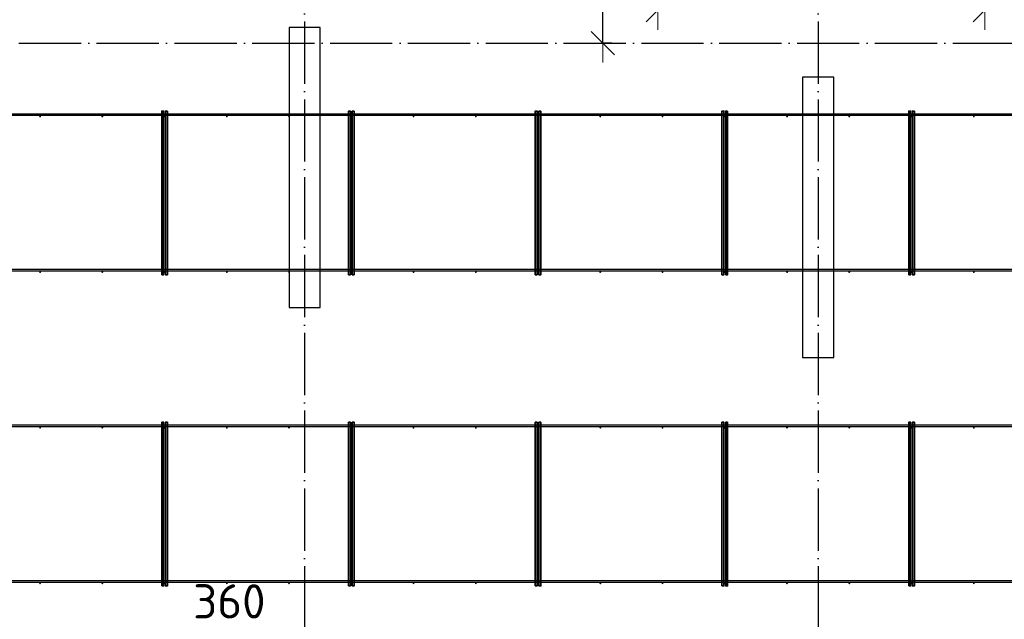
# Model space of a CAD drawing. Header units: millimetres. Extents: x 13527 to 139154, y -122592 to 61893.
# Tile 100 of 128: x 91209 to 97536, y 32997 to 36850. Entities that reach past the tile are written whole.
import ezdxf

# ---------------------------------------------------------------- set-up
doc = ezdxf.new("R2010")
doc.units = ezdxf.units.MM
doc.header["$PDMODE"] = 65
for name, pattern in [('______11', [500, 400, -50, 0, -50]), ('______2', [270, 200, -70]), ('______5', [1100, 800, -100, 100, -100])]:
    doc.linetypes.add(name, pattern=pattern)
doc.layers.add('Арм.стержн. Фиксатор', color=7, linetype='Continuous', lineweight=35, true_color=0x501e0f)
doc.layers.add('Осевая линия_ общее', color=7, linetype='______5', lineweight=13, true_color=0xa0a0a0)
for name, color, linetype, lineweight in [('Колонна (1)', 7, 'Continuous', 35), ('Размерная линия_ общее', 7, 'Continuous', 13), ('Стена_ общее', 7, 'Continuous', 35)]:
    doc.layers.add(name, color=color, linetype=linetype, lineweight=lineweight)
doc.styles.add('ISOCPEUR', font='ISOCPEUR')
doc.dimstyles.new('DIMSTYLE_3', dxfattribs={"dimtxt": 220, "dimasz": 250, "dimexe": 0, "dimexo": 0, "dimgap": 110, "dimtad": 2, "dimdec": 0, "dimrnd": 5, "dimzin": 12, "dimdsep": 46, "dimtxsty": 'ISOCPEUR', "dimblk1": 'ALL_ML_STRICH', "dimblk2": 'ALL_ML_STRICH', "dimsah": 1, "dimcen": 0, "dimclrd": 7, "dimclre": 256, "dimclrt": 7, "dimadec": 0, "dimazin": 0, "dimtfac": 1, "dimtdec": 0, "dimtix": 1, "dimtmove": 2, "dimatfit": 3, "dimfxl": 0, "dimtvp": 1.2, "dimtzin": 0, "dimlwd": 0, "dimlwe": -3, "dimarcsym": 0})
doc.dimstyles.new('DIMSTYLE_5', dxfattribs={"dimtxt": 220, "dimasz": 250, "dimexe": 0, "dimexo": 0, "dimgap": 110, "dimtad": 2, "dimdec": 0, "dimrnd": 5, "dimzin": 12, "dimdsep": 46, "dimtxsty": 'ISOCPEUR', "dimblk1": 'ALL_ML_STRICH', "dimblk2": 'ALL_ML_STRICH', "dimsah": 1, "dimcen": 0, "dimclrd": 7, "dimclre": 256, "dimclrt": 7, "dimadec": 0, "dimazin": 0, "dimtfac": 1, "dimtdec": 0, "dimtix": 1, "dimtmove": 2, "dimatfit": 3, "dimfxl": 0, "dimtzin": 0, "dimlwd": 0, "dimlwe": -3, "dimarcsym": 0})

# ---------------------------------------------------------------- blocks, each defined once
blk = doc.blocks.new('ALL_ML_STRICH')
at = {"color": 0, "linetype": 'ByBlock', "lineweight": -2}
for p, q in [((-0.3, -0.3), (0.3, 0.3)), ((0, -0.5), (0, 0.5)), ((-1, 0), (0.5, 0))]:
    blk.add_line(p, q, dxfattribs=at)
blk = doc.blocks.new('*D478')
at = {"layer": 'DEFPOINTS', "color": 7, "linetype": 'Continuous', "lineweight": 13, "transparency": 33554687}
for p in [(92680, 32597.8), (93040, 32606.3), (92680, 31270)]:
    blk.add_point(p, dxfattribs=at)
at = {"layer": 'Размерная линия_ общее', "color": 253, "linetype": 'Continuous', "lineweight": -2, "true_color": 0xa0a0a0, "transparency": 33554687}
for p, q in [((92680, 31290), (92680, 32597.8)), ((93040, 32597.8), (93040, 32597.8))]:
    blk.add_line(p, q, dxfattribs=at)
at = {"layer": 'Размерная линия_ общее', "color": 7, "linetype": 'Continuous', "lineweight": -2, "transparency": 33554687}
blk.add_line((92680, 32597.8), (93040, 32597.8), dxfattribs=at)
at = {"layer": 'Размерная линия_ общее', "color": 7, "linetype": 'Continuous', "lineweight": 13, "transparency": 33554687, "xscale": 250, "yscale": 250, "zscale": 250, "rotation": 180}
blk.add_blockref('ALL_ML_STRICH', (92680, 32597.8), dxfattribs=at)
at = {"layer": 'Размерная линия_ общее', "color": 7, "linetype": 'Continuous', "lineweight": 13, "transparency": 33554687, "xscale": 250, "yscale": 250, "zscale": 250}
blk.add_blockref('ALL_ML_STRICH', (93040, 32597.8), dxfattribs=at)
at = {"layer": 'Размерная линия_ общее', "color": 7, "linetype": 'Continuous', "lineweight": 13, "transparency": 33554687, "insert": (92556.4, 33111.9), "char_height": 220, "width": 660, "attachment_point": 5, "style": 'ISOCPEUR'}
blk.add_mtext('\\A1;{360}', dxfattribs=at)
blk = doc.blocks.new('*D483')
at = {"layer": 'DEFPOINTS', "color": 7, "linetype": 'Continuous', "lineweight": 13, "transparency": 33554687}
for p in [(95316, 37520), (94955.9, 36700), (95034.1, 36700)]:
    blk.add_point(p, dxfattribs=at)
at = {"layer": 'Размерная линия_ общее', "color": 253, "linetype": 'Continuous', "lineweight": -2, "true_color": 0xa0a0a0, "transparency": 33554687}
for p, q in [((95296, 37520), (94955.9, 37520)), ((95014.1, 36700), (94955.9, 36700))]:
    blk.add_line(p, q, dxfattribs=at)
at = {"layer": 'Размерная линия_ общее', "color": 7, "linetype": 'Continuous', "lineweight": -2, "transparency": 33554687}
blk.add_line((94955.9, 36700), (94955.9, 37520), dxfattribs=at)
at = {"layer": 'Размерная линия_ общее', "color": 7, "linetype": 'Continuous', "lineweight": 13, "transparency": 33554687, "xscale": 250, "yscale": 250, "zscale": 250}
for p, rotation in [((94955.9, 37520), 90), ((94955.9, 36700), 270)]:
    blk.add_blockref('ALL_ML_STRICH', p, dxfattribs=dict(at, rotation=rotation))
at = {"layer": 'Размерная линия_ общее', "color": 7, "linetype": 'Continuous', "lineweight": 13, "transparency": 33554687, "insert": (94795.9, 37121), "char_height": 220, "width": 660, "attachment_point": 5, "rotation": 90, "style": 'ISOCPEUR'}
blk.add_mtext('\\A1;{820}', dxfattribs=at)
blk = doc.blocks.new('*D508')
at = {"layer": 'DEFPOINTS', "color": 7, "linetype": 'Continuous', "lineweight": 13, "transparency": 33554687}
for p in [(95310, 37692.3), (97410, 37671.4), (95310, 36910.8)]:
    blk.add_point(p, dxfattribs=at)
at = {"layer": 'Размерная линия_ общее', "color": 253, "linetype": 'Continuous', "lineweight": -2, "true_color": 0xa0a0a0, "transparency": 33554687}
for p, q in [((95310, 37672.3), (95310, 36910.8)), ((97410, 37651.4), (97410, 36910.8))]:
    blk.add_line(p, q, dxfattribs=at)
at = {"layer": 'Размерная линия_ общее', "color": 7, "linetype": 'Continuous', "lineweight": -2, "transparency": 33554687}
blk.add_line((95310, 36910.8), (97410, 36910.8), dxfattribs=at)
at = {"layer": 'Размерная линия_ общее', "color": 7, "linetype": 'Continuous', "lineweight": 13, "transparency": 33554687, "xscale": 250, "yscale": 250, "zscale": 250, "rotation": 180}
blk.add_blockref('ALL_ML_STRICH', (95310, 36910.8), dxfattribs=at)
at = {"layer": 'Размерная линия_ общее', "color": 7, "linetype": 'Continuous', "lineweight": 13, "transparency": 33554687, "xscale": 250, "yscale": 250, "zscale": 250}
blk.add_blockref('ALL_ML_STRICH', (97410, 36910.8), dxfattribs=at)
at = {"layer": 'Размерная линия_ общее', "color": 7, "linetype": 'Continuous', "lineweight": 13, "transparency": 33554687, "insert": (95623, 37180.8), "char_height": 220, "width": 11, "attachment_point": 1, "line_spacing_factor": 0.60241, "style": 'ISOCPEUR'}
blk.add_mtext('7х300=2100', dxfattribs=at)
blk = doc.blocks.new('СЛОЖНЫЙ_ОБЪЕКТ_6')
at = {"layer": 'Колонна (1)', "color": 9, "lineweight": -3, "true_color": 0xc7c7c7, "transparency": 33554687}
for p, q in [((92940, 36800), (92940, 35000)), ((93140, 36800), (92940, 36800)), ((93140, 35000), (93140, 36800)), ((96240, 36480), (96240, 34680)), ((96440, 36480), (96240, 36480)), ((96440, 34680), (96440, 36480)), ((92940, 35000), (93140, 35000)), ((96240, 34680), (96440, 34680))]:
    blk.add_line(p, q, dxfattribs=at)

msp = doc.modelspace()

# ---------------------------------------------------------------- hatches: boundary and pattern name
at = {"layer": 'Арм.стержн. Фиксатор', "linetype": 'Continuous', "lineweight": 35, "transparency": 33554687}
for points in [[(91346, 36228), (91345.5, 36230.3), (91344.2, 36232.2), (91342.3, 36233.5), (91340, 36234), (91337.7, 36233.5), (91335.8, 36232.2), (91334.5, 36230.3), (91334, 36228), (91334.5, 36225.7), (91335.8, 36223.8), (91337.7, 36222.5), (91340, 36222), (91342.3, 36222.5), (91344.2, 36223.8), (91345.5, 36225.7)], [(91746, 36228), (91745.5, 36230.3), (91744.2, 36232.2), (91742.3, 36233.5), (91740, 36234), (91737.7, 36233.5), (91735.8, 36232.2), (91734.5, 36230.3), (91734, 36228), (91734.5, 36225.7), (91735.8, 36223.8), (91737.7, 36222.5), (91740, 36222), (91742.3, 36222.5), (91744.2, 36223.8), (91745.5, 36225.7)], [(92146, 36228), (92145.5, 36230.3), (92144.2, 36232.2), (92142.3, 36233.5), (92140, 36234), (92137.7, 36233.5), (92135.8, 36232.2), (92134.5, 36230.3), (92134, 36228), (92134.5, 36225.7), (92135.8, 36223.8), (92137.7, 36222.5), (92140, 36222), (92142.3, 36222.5), (92144.2, 36223.8), (92145.5, 36225.7)], [(92546, 36228), (92545.5, 36230.3), (92544.2, 36232.2), (92542.3, 36233.5), (92540, 36234), (92537.7, 36233.5), (92535.8, 36232.2), (92534.5, 36230.3), (92534, 36228), (92534.5, 36225.7), (92535.8, 36223.8), (92537.7, 36222.5), (92540, 36222), (92542.3, 36222.5), (92544.2, 36223.8), (92545.5, 36225.7)], [(92946, 36228), (92945.5, 36230.3), (92944.2, 36232.2), (92942.3, 36233.5), (92940, 36234), (92937.7, 36233.5), (92935.8, 36232.2), (92934.5, 36230.3), (92934, 36228), (92934.5, 36225.7), (92935.8, 36223.8), (92937.7, 36222.5), (92940, 36222), (92942.3, 36222.5), (92944.2, 36223.8), (92945.5, 36225.7)], [(93346, 36228), (93345.5, 36230.3), (93344.2, 36232.2), (93342.3, 36233.5), (93340, 36234), (93337.7, 36233.5), (93335.8, 36232.2), (93334.5, 36230.3), (93334, 36228), (93334.5, 36225.7), (93335.8, 36223.8), (93337.7, 36222.5), (93340, 36222), (93342.3, 36222.5), (93344.2, 36223.8), (93345.5, 36225.7)], [(93746, 36228), (93745.5, 36230.3), (93744.2, 36232.2), (93742.3, 36233.5), (93740, 36234), (93737.7, 36233.5), (93735.8, 36232.2), (93734.5, 36230.3), (93734, 36228), (93734.5, 36225.7), (93735.8, 36223.8), (93737.7, 36222.5), (93740, 36222), (93742.3, 36222.5), (93744.2, 36223.8), (93745.5, 36225.7)], [(94146, 36228), (94145.5, 36230.3), (94144.2, 36232.2), (94142.3, 36233.5), (94140, 36234), (94137.7, 36233.5), (94135.8, 36232.2), (94134.5, 36230.3), (94134, 36228), (94134.5, 36225.7), (94135.8, 36223.8), (94137.7, 36222.5), (94140, 36222), (94142.3, 36222.5), (94144.2, 36223.8), (94145.5, 36225.7)], [(94546, 36228), (94545.5, 36230.3), (94544.2, 36232.2), (94542.3, 36233.5), (94540, 36234), (94537.7, 36233.5), (94535.8, 36232.2), (94534.5, 36230.3), (94534, 36228), (94534.5, 36225.7), (94535.8, 36223.8), (94537.7, 36222.5), (94540, 36222), (94542.3, 36222.5), (94544.2, 36223.8), (94545.5, 36225.7)], [(94946, 36228), (94945.5, 36230.3), (94944.2, 36232.2), (94942.3, 36233.5), (94940, 36234), (94937.7, 36233.5), (94935.8, 36232.2), (94934.5, 36230.3), (94934, 36228), (94934.5, 36225.7), (94935.8, 36223.8), (94937.7, 36222.5), (94940, 36222), (94942.3, 36222.5), (94944.2, 36223.8), (94945.5, 36225.7)], [(95346, 36228), (95345.5, 36230.3), (95344.2, 36232.2), (95342.3, 36233.5), (95340, 36234), (95337.7, 36233.5), (95335.8, 36232.2), (95334.5, 36230.3), (95334, 36228), (95334.5, 36225.7), (95335.8, 36223.8), (95337.7, 36222.5), (95340, 36222), (95342.3, 36222.5), (95344.2, 36223.8), (95345.5, 36225.7)], [(95746, 36228), (95745.5, 36230.3), (95744.2, 36232.2), (95742.3, 36233.5), (95740, 36234), (95737.7, 36233.5), (95735.8, 36232.2), (95734.5, 36230.3), (95734, 36228), (95734.5, 36225.7), (95735.8, 36223.8), (95737.7, 36222.5), (95740, 36222), (95742.3, 36222.5), (95744.2, 36223.8), (95745.5, 36225.7)], [(96146, 36228), (96145.5, 36230.3), (96144.2, 36232.2), (96142.3, 36233.5), (96140, 36234), (96137.7, 36233.5), (96135.8, 36232.2), (96134.5, 36230.3), (96134, 36228), (96134.5, 36225.7), (96135.8, 36223.8), (96137.7, 36222.5), (96140, 36222), (96142.3, 36222.5), (96144.2, 36223.8), (96145.5, 36225.7)], [(96546, 36228), (96545.5, 36230.3), (96544.2, 36232.2), (96542.3, 36233.5), (96540, 36234), (96537.7, 36233.5), (96535.8, 36232.2), (96534.5, 36230.3), (96534, 36228), (96534.5, 36225.7), (96535.8, 36223.8), (96537.7, 36222.5), (96540, 36222), (96542.3, 36222.5), (96544.2, 36223.8), (96545.5, 36225.7)], [(96946, 36228), (96945.5, 36230.3), (96944.2, 36232.2), (96942.3, 36233.5), (96940, 36234), (96937.7, 36233.5), (96935.8, 36232.2), (96934.5, 36230.3), (96934, 36228), (96934.5, 36225.7), (96935.8, 36223.8), (96937.7, 36222.5), (96940, 36222), (96942.3, 36222.5), (96944.2, 36223.8), (96945.5, 36225.7)], [(97346, 36228), (97345.5, 36230.3), (97344.2, 36232.2), (97342.3, 36233.5), (97340, 36234), (97337.7, 36233.5), (97335.8, 36232.2), (97334.5, 36230.3), (97334, 36228), (97334.5, 36225.7), (97335.8, 36223.8), (97337.7, 36222.5), (97340, 36222), (97342.3, 36222.5), (97344.2, 36223.8), (97345.5, 36225.7)], [(91346, 35228), (91345.5, 35230.3), (91344.2, 35232.2), (91342.3, 35233.5), (91340, 35234), (91337.7, 35233.5), (91335.8, 35232.2), (91334.5, 35230.3), (91334, 35228), (91334.5, 35225.7), (91335.8, 35223.8), (91337.7, 35222.5), (91340, 35222), (91342.3, 35222.5), (91344.2, 35223.8), (91345.5, 35225.7)], [(91746, 35228), (91745.5, 35230.3), (91744.2, 35232.2), (91742.3, 35233.5), (91740, 35234), (91737.7, 35233.5), (91735.8, 35232.2), (91734.5, 35230.3), (91734, 35228), (91734.5, 35225.7), (91735.8, 35223.8), (91737.7, 35222.5), (91740, 35222), (91742.3, 35222.5), (91744.2, 35223.8), (91745.5, 35225.7)], [(92146, 35228), (92145.5, 35230.3), (92144.2, 35232.2), (92142.3, 35233.5), (92140, 35234), (92137.7, 35233.5), (92135.8, 35232.2), (92134.5, 35230.3), (92134, 35228), (92134.5, 35225.7), (92135.8, 35223.8), (92137.7, 35222.5), (92140, 35222), (92142.3, 35222.5), (92144.2, 35223.8), (92145.5, 35225.7)], [(92546, 35228), (92545.5, 35230.3), (92544.2, 35232.2), (92542.3, 35233.5), (92540, 35234), (92537.7, 35233.5), (92535.8, 35232.2), (92534.5, 35230.3), (92534, 35228), (92534.5, 35225.7), (92535.8, 35223.8), (92537.7, 35222.5), (92540, 35222), (92542.3, 35222.5), (92544.2, 35223.8), (92545.5, 35225.7)], [(92946, 35228), (92945.5, 35230.3), (92944.2, 35232.2), (92942.3, 35233.5), (92940, 35234), (92937.7, 35233.5), (92935.8, 35232.2), (92934.5, 35230.3), (92934, 35228), (92934.5, 35225.7), (92935.8, 35223.8), (92937.7, 35222.5), (92940, 35222), (92942.3, 35222.5), (92944.2, 35223.8), (92945.5, 35225.7)], [(93346, 35228), (93345.5, 35230.3), (93344.2, 35232.2), (93342.3, 35233.5), (93340, 35234), (93337.7, 35233.5), (93335.8, 35232.2), (93334.5, 35230.3), (93334, 35228), (93334.5, 35225.7), (93335.8, 35223.8), (93337.7, 35222.5), (93340, 35222), (93342.3, 35222.5), (93344.2, 35223.8), (93345.5, 35225.7)], [(93746, 35228), (93745.5, 35230.3), (93744.2, 35232.2), (93742.3, 35233.5), (93740, 35234), (93737.7, 35233.5), (93735.8, 35232.2), (93734.5, 35230.3), (93734, 35228), (93734.5, 35225.7), (93735.8, 35223.8), (93737.7, 35222.5), (93740, 35222), (93742.3, 35222.5), (93744.2, 35223.8), (93745.5, 35225.7)], [(94146, 35228), (94145.5, 35230.3), (94144.2, 35232.2), (94142.3, 35233.5), (94140, 35234), (94137.7, 35233.5), (94135.8, 35232.2), (94134.5, 35230.3), (94134, 35228), (94134.5, 35225.7), (94135.8, 35223.8), (94137.7, 35222.5), (94140, 35222), (94142.3, 35222.5), (94144.2, 35223.8), (94145.5, 35225.7)], [(94546, 35228), (94545.5, 35230.3), (94544.2, 35232.2), (94542.3, 35233.5), (94540, 35234), (94537.7, 35233.5), (94535.8, 35232.2), (94534.5, 35230.3), (94534, 35228), (94534.5, 35225.7), (94535.8, 35223.8), (94537.7, 35222.5), (94540, 35222), (94542.3, 35222.5), (94544.2, 35223.8), (94545.5, 35225.7)], [(94946, 35228), (94945.5, 35230.3), (94944.2, 35232.2), (94942.3, 35233.5), (94940, 35234), (94937.7, 35233.5), (94935.8, 35232.2), (94934.5, 35230.3), (94934, 35228), (94934.5, 35225.7), (94935.8, 35223.8), (94937.7, 35222.5), (94940, 35222), (94942.3, 35222.5), (94944.2, 35223.8), (94945.5, 35225.7)], [(95346, 35228), (95345.5, 35230.3), (95344.2, 35232.2), (95342.3, 35233.5), (95340, 35234), (95337.7, 35233.5), (95335.8, 35232.2), (95334.5, 35230.3), (95334, 35228), (95334.5, 35225.7), (95335.8, 35223.8), (95337.7, 35222.5), (95340, 35222), (95342.3, 35222.5), (95344.2, 35223.8), (95345.5, 35225.7)], [(95746, 35228), (95745.5, 35230.3), (95744.2, 35232.2), (95742.3, 35233.5), (95740, 35234), (95737.7, 35233.5), (95735.8, 35232.2), (95734.5, 35230.3), (95734, 35228), (95734.5, 35225.7), (95735.8, 35223.8), (95737.7, 35222.5), (95740, 35222), (95742.3, 35222.5), (95744.2, 35223.8), (95745.5, 35225.7)], [(96146, 35228), (96145.5, 35230.3), (96144.2, 35232.2), (96142.3, 35233.5), (96140, 35234), (96137.7, 35233.5), (96135.8, 35232.2), (96134.5, 35230.3), (96134, 35228), (96134.5, 35225.7), (96135.8, 35223.8), (96137.7, 35222.5), (96140, 35222), (96142.3, 35222.5), (96144.2, 35223.8), (96145.5, 35225.7)], [(96546, 35228), (96545.5, 35230.3), (96544.2, 35232.2), (96542.3, 35233.5), (96540, 35234), (96537.7, 35233.5), (96535.8, 35232.2), (96534.5, 35230.3), (96534, 35228), (96534.5, 35225.7), (96535.8, 35223.8), (96537.7, 35222.5), (96540, 35222), (96542.3, 35222.5), (96544.2, 35223.8), (96545.5, 35225.7)], [(96946, 35228), (96945.5, 35230.3), (96944.2, 35232.2), (96942.3, 35233.5), (96940, 35234), (96937.7, 35233.5), (96935.8, 35232.2), (96934.5, 35230.3), (96934, 35228), (96934.5, 35225.7), (96935.8, 35223.8), (96937.7, 35222.5), (96940, 35222), (96942.3, 35222.5), (96944.2, 35223.8), (96945.5, 35225.7)], [(97346, 35228), (97345.5, 35230.3), (97344.2, 35232.2), (97342.3, 35233.5), (97340, 35234), (97337.7, 35233.5), (97335.8, 35232.2), (97334.5, 35230.3), (97334, 35228), (97334.5, 35225.7), (97335.8, 35223.8), (97337.7, 35222.5), (97340, 35222), (97342.3, 35222.5), (97344.2, 35223.8), (97345.5, 35225.7)], [(91346, 34228), (91345.5, 34230.3), (91344.2, 34232.2), (91342.3, 34233.5), (91340, 34234), (91337.7, 34233.5), (91335.8, 34232.2), (91334.5, 34230.3), (91334, 34228), (91334.5, 34225.7), (91335.8, 34223.8), (91337.7, 34222.5), (91340, 34222), (91342.3, 34222.5), (91344.2, 34223.8), (91345.5, 34225.7)], [(91746, 34228), (91745.5, 34230.3), (91744.2, 34232.2), (91742.3, 34233.5), (91740, 34234), (91737.7, 34233.5), (91735.8, 34232.2), (91734.5, 34230.3), (91734, 34228), (91734.5, 34225.7), (91735.8, 34223.8), (91737.7, 34222.5), (91740, 34222), (91742.3, 34222.5), (91744.2, 34223.8), (91745.5, 34225.7)], [(92146, 34228), (92145.5, 34230.3), (92144.2, 34232.2), (92142.3, 34233.5), (92140, 34234), (92137.7, 34233.5), (92135.8, 34232.2), (92134.5, 34230.3), (92134, 34228), (92134.5, 34225.7), (92135.8, 34223.8), (92137.7, 34222.5), (92140, 34222), (92142.3, 34222.5), (92144.2, 34223.8), (92145.5, 34225.7)], [(92546, 34228), (92545.5, 34230.3), (92544.2, 34232.2), (92542.3, 34233.5), (92540, 34234), (92537.7, 34233.5), (92535.8, 34232.2), (92534.5, 34230.3), (92534, 34228), (92534.5, 34225.7), (92535.8, 34223.8), (92537.7, 34222.5), (92540, 34222), (92542.3, 34222.5), (92544.2, 34223.8), (92545.5, 34225.7)], [(92946, 34228), (92945.5, 34230.3), (92944.2, 34232.2), (92942.3, 34233.5), (92940, 34234), (92937.7, 34233.5), (92935.8, 34232.2), (92934.5, 34230.3), (92934, 34228), (92934.5, 34225.7), (92935.8, 34223.8), (92937.7, 34222.5), (92940, 34222), (92942.3, 34222.5), (92944.2, 34223.8), (92945.5, 34225.7)], [(93346, 34228), (93345.5, 34230.3), (93344.2, 34232.2), (93342.3, 34233.5), (93340, 34234), (93337.7, 34233.5), (93335.8, 34232.2), (93334.5, 34230.3), (93334, 34228), (93334.5, 34225.7), (93335.8, 34223.8), (93337.7, 34222.5), (93340, 34222), (93342.3, 34222.5), (93344.2, 34223.8), (93345.5, 34225.7)], [(93746, 34228), (93745.5, 34230.3), (93744.2, 34232.2), (93742.3, 34233.5), (93740, 34234), (93737.7, 34233.5), (93735.8, 34232.2), (93734.5, 34230.3), (93734, 34228), (93734.5, 34225.7), (93735.8, 34223.8), (93737.7, 34222.5), (93740, 34222), (93742.3, 34222.5), (93744.2, 34223.8), (93745.5, 34225.7)], [(94146, 34228), (94145.5, 34230.3), (94144.2, 34232.2), (94142.3, 34233.5), (94140, 34234), (94137.7, 34233.5), (94135.8, 34232.2), (94134.5, 34230.3), (94134, 34228), (94134.5, 34225.7), (94135.8, 34223.8), (94137.7, 34222.5), (94140, 34222), (94142.3, 34222.5), (94144.2, 34223.8), (94145.5, 34225.7)], [(94546, 34228), (94545.5, 34230.3), (94544.2, 34232.2), (94542.3, 34233.5), (94540, 34234), (94537.7, 34233.5), (94535.8, 34232.2), (94534.5, 34230.3), (94534, 34228), (94534.5, 34225.7), (94535.8, 34223.8), (94537.7, 34222.5), (94540, 34222), (94542.3, 34222.5), (94544.2, 34223.8), (94545.5, 34225.7)], [(94946, 34228), (94945.5, 34230.3), (94944.2, 34232.2), (94942.3, 34233.5), (94940, 34234), (94937.7, 34233.5), (94935.8, 34232.2), (94934.5, 34230.3), (94934, 34228), (94934.5, 34225.7), (94935.8, 34223.8), (94937.7, 34222.5), (94940, 34222), (94942.3, 34222.5), (94944.2, 34223.8), (94945.5, 34225.7)], [(95346, 34228), (95345.5, 34230.3), (95344.2, 34232.2), (95342.3, 34233.5), (95340, 34234), (95337.7, 34233.5), (95335.8, 34232.2), (95334.5, 34230.3), (95334, 34228), (95334.5, 34225.7), (95335.8, 34223.8), (95337.7, 34222.5), (95340, 34222), (95342.3, 34222.5), (95344.2, 34223.8), (95345.5, 34225.7)], [(95746, 34228), (95745.5, 34230.3), (95744.2, 34232.2), (95742.3, 34233.5), (95740, 34234), (95737.7, 34233.5), (95735.8, 34232.2), (95734.5, 34230.3), (95734, 34228), (95734.5, 34225.7), (95735.8, 34223.8), (95737.7, 34222.5), (95740, 34222), (95742.3, 34222.5), (95744.2, 34223.8), (95745.5, 34225.7)], [(96146, 34228), (96145.5, 34230.3), (96144.2, 34232.2), (96142.3, 34233.5), (96140, 34234), (96137.7, 34233.5), (96135.8, 34232.2), (96134.5, 34230.3), (96134, 34228), (96134.5, 34225.7), (96135.8, 34223.8), (96137.7, 34222.5), (96140, 34222), (96142.3, 34222.5), (96144.2, 34223.8), (96145.5, 34225.7)], [(96546, 34228), (96545.5, 34230.3), (96544.2, 34232.2), (96542.3, 34233.5), (96540, 34234), (96537.7, 34233.5), (96535.8, 34232.2), (96534.5, 34230.3), (96534, 34228), (96534.5, 34225.7), (96535.8, 34223.8), (96537.7, 34222.5), (96540, 34222), (96542.3, 34222.5), (96544.2, 34223.8), (96545.5, 34225.7)], [(96946, 34228), (96945.5, 34230.3), (96944.2, 34232.2), (96942.3, 34233.5), (96940, 34234), (96937.7, 34233.5), (96935.8, 34232.2), (96934.5, 34230.3), (96934, 34228), (96934.5, 34225.7), (96935.8, 34223.8), (96937.7, 34222.5), (96940, 34222), (96942.3, 34222.5), (96944.2, 34223.8), (96945.5, 34225.7)], [(97346, 34228), (97345.5, 34230.3), (97344.2, 34232.2), (97342.3, 34233.5), (97340, 34234), (97337.7, 34233.5), (97335.8, 34232.2), (97334.5, 34230.3), (97334, 34228), (97334.5, 34225.7), (97335.8, 34223.8), (97337.7, 34222.5), (97340, 34222), (97342.3, 34222.5), (97344.2, 34223.8), (97345.5, 34225.7)], [(91346, 33228), (91345.5, 33230.3), (91344.2, 33232.2), (91342.3, 33233.5), (91340, 33234), (91337.7, 33233.5), (91335.8, 33232.2), (91334.5, 33230.3), (91334, 33228), (91334.5, 33225.7), (91335.8, 33223.8), (91337.7, 33222.5), (91340, 33222), (91342.3, 33222.5), (91344.2, 33223.8), (91345.5, 33225.7)], [(91746, 33228), (91745.5, 33230.3), (91744.2, 33232.2), (91742.3, 33233.5), (91740, 33234), (91737.7, 33233.5), (91735.8, 33232.2), (91734.5, 33230.3), (91734, 33228), (91734.5, 33225.7), (91735.8, 33223.8), (91737.7, 33222.5), (91740, 33222), (91742.3, 33222.5), (91744.2, 33223.8), (91745.5, 33225.7)], [(92146, 33228), (92145.5, 33230.3), (92144.2, 33232.2), (92142.3, 33233.5), (92140, 33234), (92137.7, 33233.5), (92135.8, 33232.2), (92134.5, 33230.3), (92134, 33228), (92134.5, 33225.7), (92135.8, 33223.8), (92137.7, 33222.5), (92140, 33222), (92142.3, 33222.5), (92144.2, 33223.8), (92145.5, 33225.7)], [(92546, 33228), (92545.5, 33230.3), (92544.2, 33232.2), (92542.3, 33233.5), (92540, 33234), (92537.7, 33233.5), (92535.8, 33232.2), (92534.5, 33230.3), (92534, 33228), (92534.5, 33225.7), (92535.8, 33223.8), (92537.7, 33222.5), (92540, 33222), (92542.3, 33222.5), (92544.2, 33223.8), (92545.5, 33225.7)], [(92946, 33228), (92945.5, 33230.3), (92944.2, 33232.2), (92942.3, 33233.5), (92940, 33234), (92937.7, 33233.5), (92935.8, 33232.2), (92934.5, 33230.3), (92934, 33228), (92934.5, 33225.7), (92935.8, 33223.8), (92937.7, 33222.5), (92940, 33222), (92942.3, 33222.5), (92944.2, 33223.8), (92945.5, 33225.7)], [(93346, 33228), (93345.5, 33230.3), (93344.2, 33232.2), (93342.3, 33233.5), (93340, 33234), (93337.7, 33233.5), (93335.8, 33232.2), (93334.5, 33230.3), (93334, 33228), (93334.5, 33225.7), (93335.8, 33223.8), (93337.7, 33222.5), (93340, 33222), (93342.3, 33222.5), (93344.2, 33223.8), (93345.5, 33225.7)], [(93746, 33228), (93745.5, 33230.3), (93744.2, 33232.2), (93742.3, 33233.5), (93740, 33234), (93737.7, 33233.5), (93735.8, 33232.2), (93734.5, 33230.3), (93734, 33228), (93734.5, 33225.7), (93735.8, 33223.8), (93737.7, 33222.5), (93740, 33222), (93742.3, 33222.5), (93744.2, 33223.8), (93745.5, 33225.7)], [(94146, 33228), (94145.5, 33230.3), (94144.2, 33232.2), (94142.3, 33233.5), (94140, 33234), (94137.7, 33233.5), (94135.8, 33232.2), (94134.5, 33230.3), (94134, 33228), (94134.5, 33225.7), (94135.8, 33223.8), (94137.7, 33222.5), (94140, 33222), (94142.3, 33222.5), (94144.2, 33223.8), (94145.5, 33225.7)], [(94546, 33228), (94545.5, 33230.3), (94544.2, 33232.2), (94542.3, 33233.5), (94540, 33234), (94537.7, 33233.5), (94535.8, 33232.2), (94534.5, 33230.3), (94534, 33228), (94534.5, 33225.7), (94535.8, 33223.8), (94537.7, 33222.5), (94540, 33222), (94542.3, 33222.5), (94544.2, 33223.8), (94545.5, 33225.7)], [(94946, 33228), (94945.5, 33230.3), (94944.2, 33232.2), (94942.3, 33233.5), (94940, 33234), (94937.7, 33233.5), (94935.8, 33232.2), (94934.5, 33230.3), (94934, 33228), (94934.5, 33225.7), (94935.8, 33223.8), (94937.7, 33222.5), (94940, 33222), (94942.3, 33222.5), (94944.2, 33223.8), (94945.5, 33225.7)], [(95346, 33228), (95345.5, 33230.3), (95344.2, 33232.2), (95342.3, 33233.5), (95340, 33234), (95337.7, 33233.5), (95335.8, 33232.2), (95334.5, 33230.3), (95334, 33228), (95334.5, 33225.7), (95335.8, 33223.8), (95337.7, 33222.5), (95340, 33222), (95342.3, 33222.5), (95344.2, 33223.8), (95345.5, 33225.7)], [(95746, 33228), (95745.5, 33230.3), (95744.2, 33232.2), (95742.3, 33233.5), (95740, 33234), (95737.7, 33233.5), (95735.8, 33232.2), (95734.5, 33230.3), (95734, 33228), (95734.5, 33225.7), (95735.8, 33223.8), (95737.7, 33222.5), (95740, 33222), (95742.3, 33222.5), (95744.2, 33223.8), (95745.5, 33225.7)], [(96146, 33228), (96145.5, 33230.3), (96144.2, 33232.2), (96142.3, 33233.5), (96140, 33234), (96137.7, 33233.5), (96135.8, 33232.2), (96134.5, 33230.3), (96134, 33228), (96134.5, 33225.7), (96135.8, 33223.8), (96137.7, 33222.5), (96140, 33222), (96142.3, 33222.5), (96144.2, 33223.8), (96145.5, 33225.7)], [(96546, 33228), (96545.5, 33230.3), (96544.2, 33232.2), (96542.3, 33233.5), (96540, 33234), (96537.7, 33233.5), (96535.8, 33232.2), (96534.5, 33230.3), (96534, 33228), (96534.5, 33225.7), (96535.8, 33223.8), (96537.7, 33222.5), (96540, 33222), (96542.3, 33222.5), (96544.2, 33223.8), (96545.5, 33225.7)], [(96946, 33228), (96945.5, 33230.3), (96944.2, 33232.2), (96942.3, 33233.5), (96940, 33234), (96937.7, 33233.5), (96935.8, 33232.2), (96934.5, 33230.3), (96934, 33228), (96934.5, 33225.7), (96935.8, 33223.8), (96937.7, 33222.5), (96940, 33222), (96942.3, 33222.5), (96944.2, 33223.8), (96945.5, 33225.7)], [(97346, 33228), (97345.5, 33230.3), (97344.2, 33232.2), (97342.3, 33233.5), (97340, 33234), (97337.7, 33233.5), (97335.8, 33232.2), (97334.5, 33230.3), (97334, 33228), (97334.5, 33225.7), (97335.8, 33223.8), (97337.7, 33222.5), (97340, 33222), (97342.3, 33222.5), (97344.2, 33223.8), (97345.5, 33225.7)]]:
    msp.add_hatch(color=34, dxfattribs=at).paths.add_polyline_path(points)

# ---------------------------------------------------------------- linework, layer by layer
at = {"layer": 'Арм.стержн. Фиксатор', "color": 34, "linetype": 'Continuous', "lineweight": 35, "transparency": 33554687}
for points in [[(92122, 35211.1), (92122, 36263.1), (92134, 36263.1), (92134, 35211.1), (92122, 35211.1)], [(92158, 36262.9), (92158, 35210.8), (92146, 35210.8), (92146, 36262.9), (92158, 36262.9)], [(93322, 35211.1), (93322, 36263.1), (93334, 36263.1), (93334, 35211.1), (93322, 35211.1)], [(93358, 36262.9), (93358, 35210.8), (93346, 35210.8), (93346, 36262.9), (93358, 36262.9)], [(94522, 35211.1), (94522, 36263.1), (94534, 36263.1), (94534, 35211.1), (94522, 35211.1)], [(94558, 36262.9), (94558, 35210.8), (94546, 35210.8), (94546, 36262.9), (94558, 36262.9)], [(95722, 35211.1), (95722, 36263.1), (95734, 36263.1), (95734, 35211.1), (95722, 35211.1)], [(95758, 36262.9), (95758, 35210.8), (95746, 35210.8), (95746, 36262.9), (95758, 36262.9)], [(96922, 35211.1), (96922, 36263.1), (96934, 36263.1), (96934, 35211.1), (96922, 35211.1)], [(96958, 36262.9), (96958, 35210.8), (96946, 35210.8), (96946, 36262.9), (96958, 36262.9)], [(92122, 33211.1), (92122, 34263.1), (92134, 34263.1), (92134, 33211.1), (92122, 33211.1)], [(92158, 34262.9), (92158, 33210.8), (92146, 33210.8), (92146, 34262.9), (92158, 34262.9)], [(93322, 33211.1), (93322, 34263.1), (93334, 34263.1), (93334, 33211.1), (93322, 33211.1)], [(93358, 34262.9), (93358, 33210.8), (93346, 33210.8), (93346, 34262.9), (93358, 34262.9)], [(94522, 33211.1), (94522, 34263.1), (94534, 34263.1), (94534, 33211.1), (94522, 33211.1)], [(94558, 34262.9), (94558, 33210.8), (94546, 33210.8), (94546, 34262.9), (94558, 34262.9)], [(95722, 33211.1), (95722, 34263.1), (95734, 34263.1), (95734, 33211.1), (95722, 33211.1)], [(95758, 34262.9), (95758, 33210.8), (95746, 33210.8), (95746, 34262.9), (95758, 34262.9)], [(96922, 33211.1), (96922, 34263.1), (96934, 34263.1), (96934, 33211.1), (96922, 33211.1)], [(96958, 34262.9), (96958, 33210.8), (96946, 33210.8), (96946, 34262.9), (96958, 34262.9)]]:
    msp.add_lwpolyline(points, dxfattribs=at)
at = {"layer": 'Арм.стержн. Фиксатор', "color": 34, "linetype": 'Continuous', "lineweight": 25, "transparency": 33554687}
for points in [[(87213.5, 36246), (105480.7, 36246), (105480.7, 36234), (87213.5, 36234), (87213.5, 36246)], [(87213.5, 36246), (105480.7, 36246), (105480.7, 36234), (87213.5, 36234), (87213.5, 36246)], [(87213.5, 35246), (105480.7, 35246), (105480.7, 35234), (87213.5, 35234), (87213.5, 35246)], [(87213.5, 35246), (105480.7, 35246), (105480.7, 35234), (87213.5, 35234), (87213.5, 35246)], [(87213.5, 34246), (105480.7, 34246), (105480.7, 34234), (87213.5, 34234), (87213.5, 34246)], [(87213.5, 34246), (105480.7, 34246), (105480.7, 34234), (87213.5, 34234), (87213.5, 34246)], [(87213.5, 33246), (105480.7, 33246), (105480.7, 33234), (87213.5, 33234), (87213.5, 33246)], [(87213.5, 33246), (105480.7, 33246), (105480.7, 33234), (87213.5, 33234), (87213.5, 33246)]]:
    msp.add_lwpolyline(points, dxfattribs=at)
at = {"layer": 'Осевая линия_ общее', "color": 253, "linetype": '______11', "lineweight": -3, "true_color": 0xa0a0a0, "transparency": 33554687}
for p, q in [((93040, 46340), (93040, 28122.1)), ((96340, 46340), (96340, 28122.1)), ((75200, 36700), (119325.4, 36700))]:
    msp.add_line(p, q, dxfattribs=at)

# ---------------------------------------------------------------- block references
at = {"layer": 'Стена_ общее', "color": 9, "linetype": '______2', "lineweight": -3, "true_color": 0xc7c7c7, "transparency": 33554687}
msp.add_blockref('СЛОЖНЫЙ_ОБЪЕКТ_6', (0, 0), dxfattribs=at)

# ---------------------------------------------------------------- dimensions: what is measured, and where the dimension line sits
at = {"layer": 'Размерная линия_ общее', "color": 7, "linetype": 'Continuous', "lineweight": 13, "transparency": 33554687}
dim = msp.add_linear_dim(base=(97410, 36910.8), p1=(95310, 37672.3), p2=(97410, 37651.4), text='7х300=2100', dimstyle='DIMSTYLE_5', override={"dimpost": '<>', "dimclrd": 7, "dimclre": 253, "dimclrt": 7, "dimlwd": 0, "dimlwe": 65533}, dxfattribs=at)
dim.commit()
dim.dimension.update_dxf_attribs({"geometry": '*D508', "text_midpoint": (96360, 37020.8), "dimtype": 160})
dim = msp.add_linear_dim(base=(94955.9, 37520), p1=(95014.1, 36700), p2=(95296, 37520), angle=90, dimstyle='DIMSTYLE_5', override={"dimpost": '<>', "dimclrd": 7, "dimclre": 253, "dimclrt": 7, "dimlwd": 0, "dimlwe": 65533}, dxfattribs=at)
dim.commit()
dim.dimension.update_dxf_attribs({"geometry": '*D483', "text_midpoint": (94795.9, 37121), "dimtype": 160})
dim = msp.add_linear_dim(base=(93040, 32597.8), p1=(92680, 31290), p2=(93040, 32597.8), dimstyle='DIMSTYLE_3', override={"dimpost": '<>', "dimclrd": 7, "dimclre": 253, "dimclrt": 7, "dimlwd": 0, "dimlwe": 65533}, dxfattribs=at)
dim.commit()
dim.dimension.update_dxf_attribs({"geometry": '*D478', "text_midpoint": (92556.4, 33111.9), "dimtype": 160})

doc.saveas('drawing.dxf')
